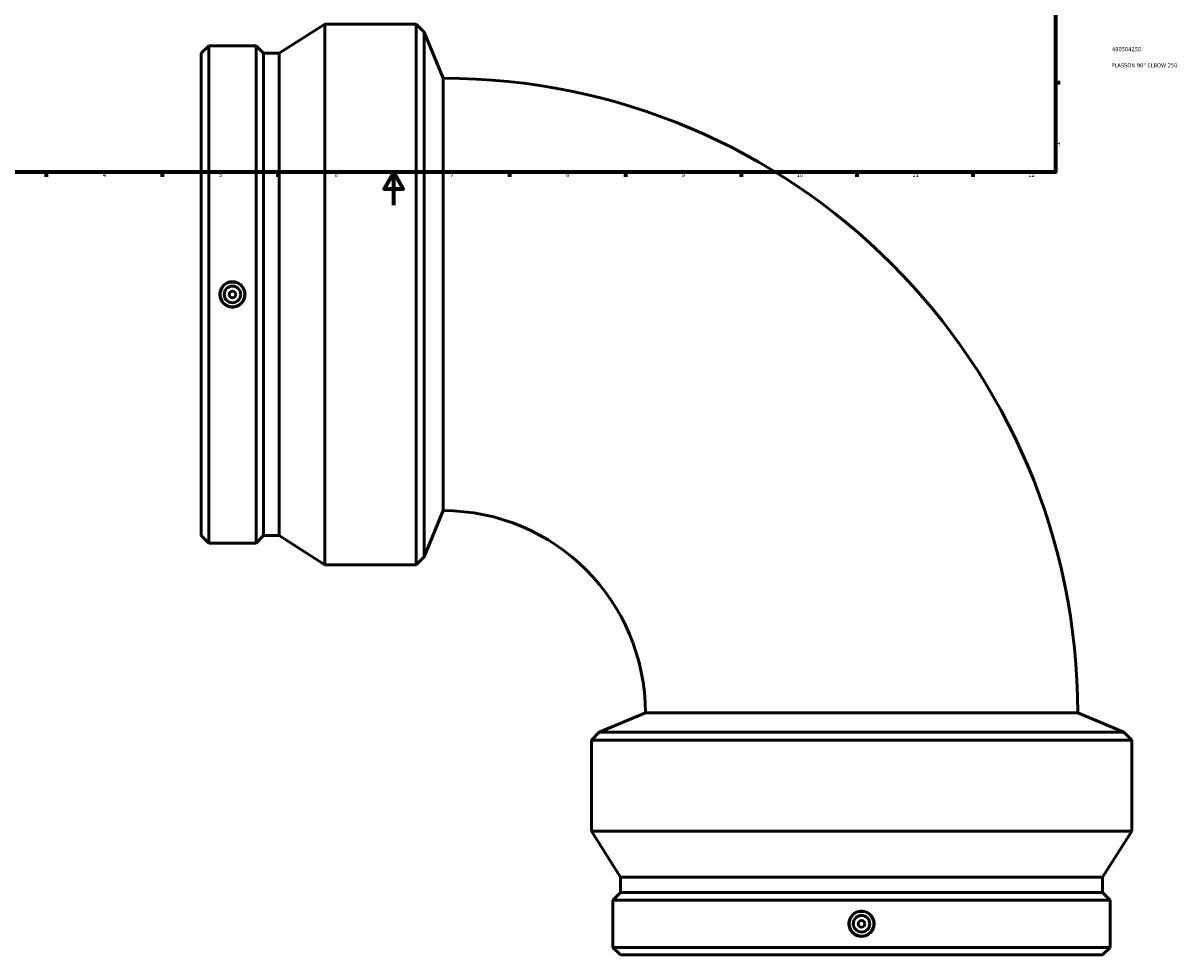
# Model space of a CAD drawing. Header units: millimetres. Extents: x -703 to 1635, y -454 to 1360.
# Tile 4 of 7: x 196 to 894, y -454 to 110. Entities that reach past the tile are written whole.
import ezdxf

# ---------------------------------------------------------------- set-up
doc = ezdxf.new("R2010")
doc.units = ezdxf.units.MM
for name, color, linetype, lineweight in [('Border (ISO)', 7, 'Continuous', 70), ('Title (ISO)', 7, 'Continuous', 50), ('Visible (ISO)', 7, 'Continuous', 50)]:
    doc.layers.add(name, color=color, linetype=linetype, lineweight=lineweight)
doc.styles.add('Note Text (ISO)', font='tahoma.ttf')

# ---------------------------------------------------------------- blocks, each defined once
blk = doc.blocks.new('Borders Default Border')
at = {"layer": 'Border (ISO)'}
for p, q in [((821, 74.25), (823.9, 74.25)), ((210.25, 20), (210.25, 17.1)), ((280.33, 20), (280.33, 17.1)), ((350.42, 20), (350.42, 17.1)), ((490.58, 20), (490.58, 17.1)), ((560.67, 20), (560.67, 17.1)), ((630.75, 20), (630.75, 17.1)), ((700.83, 20), (700.83, 17.1)), ((770.92, 20), (770.92, 17.1))]:
    blk.add_line(p, q, dxfattribs=at)
at = {"layer": 'Border (ISO)', "flags": 128}
for points in [[(20, 20), (20, 574), (821, 574), (821, 20), (20, 20)], [(420.5, 0), (420.5, 20), (414.73, 10), (426.27, 10), (420.5, 20)]]:
    blk.add_lwpolyline(points, dxfattribs=at)
at = {"layer": 'Border (ISO)', "color": 232, "true_color": 0xca0064, "char_height": 2.5, "attachment_point": 7, "style": 'Note Text (ISO)'}
for s, insert in [('H', (821.74, 35.88)), ('4', (244.42, 17.1)), ('5', (314.64, 17.05)), ('6', (384.66, 17.05)), ('7', (454.77, 17.1)), ('8', (524.81, 17.04)), ('9', (594.88, 17.05)), ('10', (664.29, 17.05)), ('11', (734.37, 17.1)), ('12', (804.46, 17.1))]:
    blk.add_mtext(s, dxfattribs=dict(at, insert=insert))
blk = doc.blocks.new('Title Blocks ISO')
at = {"layer": 'Title (ISO)', "color": 232, "true_color": 0xca0064, "style": 'Note Text (ISO)'}
for tag, p in [('PART_NUMBER_001', (34.16, 73.13)), ('DESCRIPTION_001', (33.84, 63.4))]:
    blk.add_attdef(tag, p, '', height=2.5, dxfattribs=at)

msp = doc.modelspace()

# ---------------------------------------------------------------- linework, layer by layer
at = {"layer": 'Visible (ISO)'}
for p, q in [((351.156, 91.936), (378.881, 109.529)), ((378.881, -217.471), (378.881, 109.529)), ((378.881, 109.529), (434.031, 109.529)), ((434.031, -217.471), (434.031, 109.529)), ((438.82, 104.74), (434.031, 109.529)), ((438.82, -212.682), (438.82, 104.74)), ((450.381, 76.829), (438.82, 104.74)), ((304.031, 91.936), (308.544, 96.449)), ((304.031, -199.879), (304.031, 91.936)), ((308.544, -204.391), (308.544, 96.449)), ((308.544, 96.449), (337.219, 96.449)), ((337.219, -204.391), (337.219, 96.449)), ((341.731, 91.936), (337.219, 96.449)), ((341.731, -199.879), (341.731, 91.936)), ((341.731, 91.936), (351.156, 91.936)), ((351.156, -199.879), (351.156, 91.936)), ((450.381, 76.829), (450.381, -184.771)), ((450.381, -184.771), (438.82, -212.682)), ((304.031, -199.879), (308.544, -204.391)), ((341.731, -199.879), (337.219, -204.391)), ((341.731, -199.879), (351.156, -199.879)), ((351.156, -199.879), (378.881, -217.471)), ((308.544, -204.391), (337.219, -204.391)), ((438.82, -212.682), (434.031, -217.471)), ((378.881, -217.471), (434.031, -217.471)), ((572.811, -307.201), (544.9, -318.762)), ((572.811, -307.201), (834.411, -307.201)), ((834.411, -307.201), (862.322, -318.762)), ((544.9, -318.762), (540.111, -323.551)), ((862.322, -318.762), (544.9, -318.762)), ((862.322, -318.762), (867.111, -323.551)), ((867.111, -323.551), (540.111, -323.551)), ((540.111, -378.701), (540.111, -323.551)), ((867.111, -378.701), (867.111, -323.551)), ((867.111, -378.701), (540.111, -378.701)), ((557.704, -406.426), (540.111, -378.701)), ((849.519, -406.426), (867.111, -378.701)), ((849.519, -406.426), (557.704, -406.426)), ((557.704, -415.851), (557.704, -406.426)), ((849.519, -415.851), (849.519, -406.426)), ((557.704, -415.851), (553.191, -420.364)), ((849.519, -415.851), (557.704, -415.851)), ((849.519, -415.851), (854.031, -420.364)), ((854.031, -420.364), (553.191, -420.364)), ((553.191, -449.039), (553.191, -420.364)), ((854.031, -449.039), (854.031, -420.364)), ((854.031, -449.039), (553.191, -449.039)), ((557.704, -453.551), (553.191, -449.039)), ((849.519, -453.551), (557.704, -453.551)), ((849.519, -453.551), (854.031, -449.039))]:
    msp.add_line(p, q, dxfattribs=at)
for centre, radius in [((322.881, -53.971), 7.5), ((322.881, -53.971), 5), ((322.881, -53.971), 2), ((703.611, -434.701), 7.5), ((703.611, -434.701), 5), ((703.611, -434.701), 2)]:
    msp.add_circle(centre, radius, dxfattribs=at)
for radius in [384.03, 122.43]:
    msp.add_arc((450.381, -307.201), radius, 0, 90, dxfattribs=at)
for points in [[(322.881, -46.316), (323.842, -46.316), (324.866, -46.509), (326.749, -47.291), (327.608, -47.882), (328.963, -49.242), (329.55, -50.102), (330.328, -51.987), (330.519, -53.011), (330.519, -54.931), (330.328, -55.955), (329.55, -57.84), (328.963, -58.701), (327.608, -60.061), (326.749, -60.651), (324.866, -61.434), (323.842, -61.626), (321.921, -61.626), (320.896, -61.434), (319.013, -60.651), (318.154, -60.061), (316.799, -58.701), (316.212, -57.84), (315.434, -55.955), (315.243, -54.931), (315.243, -53.011), (315.434, -51.987), (316.212, -50.102), (316.799, -49.242), (318.154, -47.882), (319.013, -47.291), (320.896, -46.509), (321.921, -46.316), (322.881, -46.316)], [(695.956, -434.701), (695.956, -433.741), (696.149, -432.716), (696.931, -430.833), (697.522, -429.974), (698.882, -428.619), (699.742, -428.032), (701.627, -427.254), (702.651, -427.063), (704.571, -427.063), (705.596, -427.254), (707.48, -428.032), (708.341, -428.619), (709.701, -429.974), (710.291, -430.833), (711.074, -432.716), (711.267, -433.741), (711.267, -435.662), (711.074, -436.686), (710.291, -438.569), (709.701, -439.428), (708.341, -440.783), (707.48, -441.37), (705.596, -442.148), (704.571, -442.339), (702.651, -442.339), (701.627, -442.148), (699.742, -441.37), (698.882, -440.783), (697.522, -439.428), (696.931, -438.569), (696.149, -436.686), (695.956, -435.662), (695.956, -434.701)]]:
    msp.add_open_spline(points, degree=3, knots=[0, 0, 0, 0, 0.2881701, 0.2881701, 0.5763402, 0.5763402, 0.8643636, 0.8643636, 1.1523869, 1.1523869, 1.4404103, 1.4404103, 1.7284337, 1.7284337, 2.0166038, 2.0166038, 2.3047739, 2.3047739, 2.592944, 2.592944, 2.8811141, 2.8811141, 3.1691374, 3.1691374, 3.4571608, 3.4571608, 3.7451842, 3.7451842, 4.0332076, 4.0332076, 4.3213777, 4.3213777, 4.6095478, 4.6095478, 4.6095478, 4.6095478], dxfattribs=at)

# ---------------------------------------------------------------- block references
msp.add_blockref('Borders Default Border', (0, 0))
msp.add_blockref('Title Blocks ISO', (821, 20)).add_auto_attribs({'PART_NUMBER_001': '490504250', 'DESCRIPTION_001': 'PLASSON 90° ELBOW 250'})

doc.saveas('drawing.dxf')
